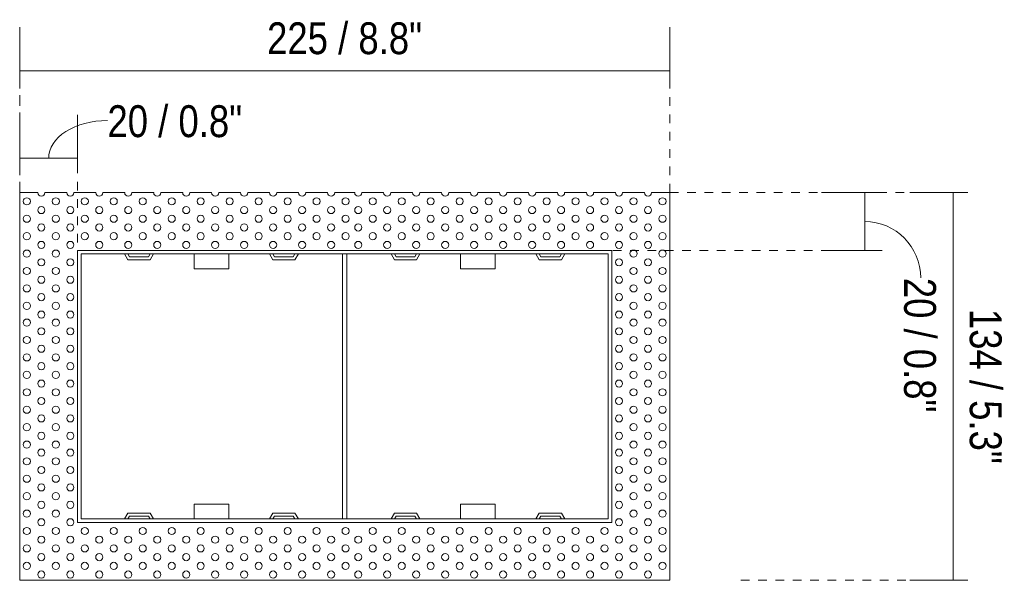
# Model space of a CAD drawing. Header units: millimetres. Extents: x -6861 to -4195, y 84 to 6892.
# Tile 3 of 4: x -4535 to -4195, y 233 to 427. Entities that reach past the tile are written whole.
import ezdxf

# ---------------------------------------------------------------- set-up
doc = ezdxf.new("R2010")
doc.units = ezdxf.units.MM
doc.linetypes.add('Dash', pattern=[6, 3, -3])
doc.layers.add('A-ANNO-DIMS', color=7, linetype='Dash', lineweight=9, true_color=0xd2d2d2)
doc.layers.add('A-ANNO-DIMS-5', color=7, linetype='Continuous', lineweight=9)
doc.layers.add('E-LITE-EQPM', color=7, linetype='Continuous', lineweight=20)
doc.styles.add('Arial Narrow', font='ARIALN.TTF', dxfattribs={"height": 11})
doc.dimstyles.new('FARO_-_2_2mm_Arial_Narrow_mm_Inch_Right', dxfattribs={"dimscale": 304.8, "dimtxt": 11.257741, "dimasz": 0, "dimexe": 0.049213, "dimexo": 0.0625, "dimgap": 0.008202, "dimtad": 1, "dimdec": 0, "dimzin": 0, "dimdsep": 46, "dimtxsty": 'Arial Narrow', "dimblk1": 'NONE', "dimblk2": 'NONE', "dimsah": 1, "dimcen": 0.09, "dimadec": 0, "dimazin": 0, "dimtfac": 1, "dimtdec": 4, "dimtix": 1, "dimtmove": 0, "dimatfit": 3, "dimfxl": 0.016404, "dimfxlon": 1, "dimtvp": 1, "dimtolj": 1, "dimtzin": 0, "dimarcsym": 2})
doc.dimstyles.new('FARO_-_2_2mm_Arial_Narrow_mm_Inch_Right_1', dxfattribs={"dimscale": 304.8, "dimtxt": 11.257741, "dimasz": 0, "dimexe": 0.049213, "dimexo": 0.0625, "dimgap": 0.008202, "dimtad": 1, "dimdec": 0, "dimzin": 0, "dimdsep": 46, "dimtxsty": 'Arial Narrow', "dimblk1": 'NONE', "dimblk2": 'NONE', "dimsah": 1, "dimcen": 0.09, "dimadec": 0, "dimazin": 0, "dimtfac": 1, "dimtdec": 4, "dimtix": 1, "dimtmove": 1, "dimatfit": 3, "dimfxl": 0.016404, "dimfxlon": 1, "dimtvp": 1, "dimtolj": 1, "dimtzin": 0, "dimarcsym": 2})

# ---------------------------------------------------------------- blocks, each defined once
blk = doc.blocks.new('02 PODIUM EMPOTRADO SIN MARCO 2 - 01 PODIUM EMPOTRADO CON MARCO 1-672055-Alzado_PDF Copy 1')
at = {"layer": 'E-LITE-EQPM'}
for p, q in [((-6685.49, 367), (-6691.74, 367)), ((-6691.74, 367), (-6691.74, 233)), ((-6675.48, 367), (-6683.04, 367)), ((-6665.47, 367), (-6673.03, 367)), ((-6655.46, 367), (-6663.02, 367)), ((-6645.46, 367), (-6653.01, 367)), ((-6635.45, 367), (-6643.01, 367)), ((-6625.44, 367), (-6633, 367)), ((-6615.43, 367), (-6622.99, 367)), ((-6605.42, 367), (-6612.98, 367)), ((-6595.42, 367), (-6602.97, 367)), ((-6585.41, 367), (-6592.97, 367)), ((-6576.03, 367), (-6582.96, 367)), ((-6566.03, 367), (-6573.58, 367)), ((-6556.02, 367), (-6563.58, 367)), ((-6546.01, 367), (-6553.57, 367)), ((-6536, 367), (-6543.56, 367)), ((-6525.99, 367), (-6533.55, 367)), ((-6515.98, 367), (-6523.54, 367)), ((-6505.98, 367), (-6513.53, 367)), ((-6495.97, 367), (-6503.53, 367)), ((-6485.96, 367), (-6493.52, 367)), ((-6475.95, 367), (-6483.51, 367)), ((-6467.24, 367), (-6473.5, 367)), ((-6467.24, 233), (-6467.24, 367)), ((-6671.74, 347), (-6487.25, 347)), ((-6671.74, 253), (-6671.74, 347)), ((-6487.25, 347), (-6487.25, 253)), ((-6670.54, 345.8), (-6670.54, 254.2)), ((-6488.45, 345.8), (-6670.54, 345.8)), ((-6655.5, 345.8), (-6654.35, 343.8)), ((-6653.77, 344.8), (-6654.35, 345.8)), ((-6654.35, 343.8), (-6646.66, 343.8)), ((-6647.23, 344.8), (-6653.77, 344.8)), ((-6646.66, 345.8), (-6647.23, 344.8)), ((-6646.66, 343.8), (-6645.5, 345.8)), ((-6631.5, 340.84), (-6631.5, 345.8)), ((-6619.5, 345.8), (-6619.5, 340.84)), ((-6605.5, 345.8), (-6604.35, 343.8)), ((-6603.77, 344.8), (-6604.35, 345.8)), ((-6604.35, 343.8), (-6596.66, 343.8)), ((-6597.23, 344.8), (-6603.77, 344.8)), ((-6596.66, 345.8), (-6597.23, 344.8)), ((-6596.66, 343.8), (-6595.5, 345.8)), ((-6580.24, 345.8), (-6580.24, 254.2)), ((-6578.74, 254.2), (-6578.74, 345.8)), ((-6563.49, 345.8), (-6562.34, 343.8)), ((-6561.76, 344.8), (-6562.34, 345.8)), ((-6562.34, 343.8), (-6554.65, 343.8)), ((-6555.22, 344.8), (-6561.76, 344.8)), ((-6554.65, 345.8), (-6555.22, 344.8)), ((-6554.65, 343.8), (-6553.49, 345.8)), ((-6539.49, 340.84), (-6539.49, 345.8)), ((-6527.49, 345.8), (-6527.49, 340.84)), ((-6513.49, 345.8), (-6512.34, 343.8)), ((-6511.76, 344.8), (-6512.34, 345.8)), ((-6512.34, 343.8), (-6504.65, 343.8)), ((-6505.22, 344.8), (-6511.76, 344.8)), ((-6504.65, 345.8), (-6505.22, 344.8)), ((-6504.65, 343.8), (-6503.49, 345.8)), ((-6488.45, 254.2), (-6488.45, 345.8)), ((-6631.5, 340.65), (-6631.5, 340.84)), ((-6631.5, 340.65), (-6619.5, 340.65)), ((-6619.5, 340.84), (-6619.5, 340.65)), ((-6539.49, 340.65), (-6539.49, 340.84)), ((-6539.49, 340.65), (-6527.49, 340.65)), ((-6527.49, 340.84), (-6527.49, 340.65)), ((-6619.5, 259.35), (-6631.5, 259.35)), ((-6631.5, 259.16), (-6631.5, 259.35)), ((-6631.5, 254.2), (-6631.5, 259.16)), ((-6619.5, 259.35), (-6619.5, 259.16)), ((-6619.5, 259.16), (-6619.5, 254.2)), ((-6527.49, 259.35), (-6539.49, 259.35)), ((-6539.49, 259.16), (-6539.49, 259.35)), ((-6539.49, 254.2), (-6539.49, 259.16)), ((-6527.49, 259.35), (-6527.49, 259.16)), ((-6527.49, 259.16), (-6527.49, 254.2)), ((-6654.35, 256.2), (-6655.5, 254.2)), ((-6646.66, 256.2), (-6654.35, 256.2)), ((-6654.35, 254.2), (-6653.77, 255.2)), ((-6653.77, 255.2), (-6647.23, 255.2)), ((-6647.23, 255.2), (-6646.66, 254.2)), ((-6645.5, 254.2), (-6646.66, 256.2)), ((-6604.35, 256.2), (-6605.5, 254.2)), ((-6596.66, 256.2), (-6604.35, 256.2)), ((-6604.35, 254.2), (-6603.77, 255.2)), ((-6603.77, 255.2), (-6597.23, 255.2)), ((-6597.23, 255.2), (-6596.66, 254.2)), ((-6595.5, 254.2), (-6596.66, 256.2)), ((-6562.34, 256.2), (-6563.49, 254.2)), ((-6554.65, 256.2), (-6562.34, 256.2)), ((-6562.34, 254.2), (-6561.76, 255.2)), ((-6561.76, 255.2), (-6555.22, 255.2)), ((-6555.22, 255.2), (-6554.65, 254.2)), ((-6553.49, 254.2), (-6554.65, 256.2)), ((-6512.34, 256.2), (-6513.49, 254.2)), ((-6504.65, 256.2), (-6512.34, 256.2)), ((-6512.34, 254.2), (-6511.76, 255.2)), ((-6511.76, 255.2), (-6505.22, 255.2)), ((-6505.22, 255.2), (-6504.65, 254.2)), ((-6503.49, 254.2), (-6504.65, 256.2)), ((-6487.25, 253), (-6671.74, 253)), ((-6670.54, 254.2), (-6488.45, 254.2)), ((-6691.74, 233), (-6467.24, 233))]:
    blk.add_line(p, q, dxfattribs=at)
for centre, start, end in [((-6689.27, 364.01), 0, 180), ((-6689.27, 364.01), 180, 0), ((-6684.26, 367), 180.1852, 359.8148), ((-6679.26, 364.01), 360, 180), ((-6679.26, 364.01), 180, 360), ((-6674.26, 367), 180.1852, 359.8148), ((-6669.26, 364.01), 0, 180), ((-6669.26, 364.01), 180, 0), ((-6664.25, 367), 180.1852, 359.8148), ((-6659.25, 364.01), 0, 180), ((-6659.25, 364.01), 180, 0), ((-6654.24, 367), 180.1852, 359.8148), ((-6649.24, 364.01), 0, 180), ((-6649.24, 364.01), 180, 0), ((-6644.23, 367), 180.1852, 359.8148), ((-6639.23, 364.01), 0, 180), ((-6639.23, 364.01), 180, 0), ((-6634.22, 367), 180.1852, 359.8148), ((-6629.22, 364.01), 0, 180), ((-6629.22, 364.01), 180, 0), ((-6624.22, 367), 180.1852, 359.8148), ((-6619.22, 364.01), 0, 180), ((-6619.22, 364.01), 180, 0), ((-6614.21, 367), 180.1852, 359.8148), ((-6609.21, 364.01), 0, 180), ((-6609.21, 364.01), 180, 0), ((-6604.2, 367), 180.1852, 359.8148), ((-6599.2, 364.01), 0, 180), ((-6599.2, 364.01), 180, 0), ((-6594.19, 367), 180.1852, 359.8148), ((-6589.19, 364.01), 0, 180), ((-6589.19, 364.01), 180, 0), ((-6584.18, 367), 180.1852, 359.8148), ((-6579.18, 364.01), 0, 180), ((-6579.18, 364.01), 180, 0), ((-6574.81, 367), 180.1852, 359.8148), ((-6569.8, 364.01), 0, 180), ((-6569.8, 364.01), 180, 0), ((-6564.8, 367), 180.1852, 359.8148), ((-6559.79, 364.01), 0, 180), ((-6559.79, 364.01), 180, 0), ((-6554.79, 367), 180.1852, 359.8148), ((-6549.78, 364.01), 0, 180), ((-6549.78, 364.01), 180, 0), ((-6544.78, 367), 180.1852, 359.8148), ((-6539.78, 364.01), 0, 180), ((-6539.78, 364.01), 180, 0), ((-6534.78, 367), 180.1852, 359.8148), ((-6529.77, 364.01), 0, 180), ((-6529.77, 364.01), 180, 0), ((-6524.77, 367), 180.1852, 359.8148), ((-6519.76, 364.01), 0, 180), ((-6519.76, 364.01), 180, 0), ((-6514.76, 367), 180.1852, 359.8148), ((-6509.75, 364.01), 0, 180), ((-6509.75, 364.01), 180, 0), ((-6504.75, 367), 180.1852, 359.8148), ((-6499.74, 364.01), 0, 180), ((-6499.74, 364.01), 180, 0), ((-6494.74, 367), 180.1852, 359.8148), ((-6489.74, 364.01), 0, 180), ((-6489.74, 364.01), 180, 0), ((-6484.74, 367), 180.1852, 359.8148), ((-6479.73, 364.01), 0, 180), ((-6479.73, 364.01), 180, 0), ((-6474.73, 367), 180.1852, 359.8148), ((-6469.72, 364.01), 0, 180), ((-6469.72, 364.01), 180, 0), ((-6684.26, 360.98), 0, 180), ((-6684.26, 360.98), 180, 0), ((-6674.26, 360.98), 0, 180), ((-6674.26, 360.98), 180, 0), ((-6664.25, 360.98), 0, 180), ((-6664.25, 360.98), 180, 0), ((-6654.24, 360.98), 0, 180), ((-6654.24, 360.98), 180, 0), ((-6644.23, 360.98), 0, 180), ((-6644.23, 360.98), 180, 0), ((-6634.22, 360.98), 0, 180), ((-6634.22, 360.98), 180, 0), ((-6624.22, 360.98), 0, 180), ((-6624.22, 360.98), 180, 0), ((-6614.21, 360.98), 360, 180), ((-6614.21, 360.98), 180, 0), ((-6604.2, 360.98), 0, 180), ((-6604.2, 360.98), 180, 0), ((-6594.19, 360.98), 0, 180), ((-6594.19, 360.98), 180, 0), ((-6584.18, 360.98), 0, 180), ((-6584.18, 360.98), 180, 0), ((-6574.81, 360.98), 0, 180), ((-6574.81, 360.98), 180, 0), ((-6564.8, 360.98), 0, 180), ((-6564.8, 360.98), 180, 0), ((-6554.79, 360.98), 0, 180), ((-6554.79, 360.98), 180, 0), ((-6544.78, 360.98), 0, 180), ((-6544.78, 360.98), 180, 0), ((-6534.78, 360.98), 0, 180), ((-6534.78, 360.98), 180, 0), ((-6524.77, 360.98), 0, 180), ((-6524.77, 360.98), 180, 0), ((-6514.76, 360.98), 0, 180), ((-6514.76, 360.98), 180, 0), ((-6504.75, 360.98), 0, 180), ((-6504.75, 360.98), 180, 0), ((-6494.74, 360.98), 0, 180), ((-6494.74, 360.98), 180, 0), ((-6484.74, 360.98), 0, 180), ((-6484.74, 360.98), 180, 0), ((-6474.73, 360.98), 0, 180), ((-6474.73, 360.98), 180, 0), ((-6689.27, 357.98), 0, 180), ((-6689.27, 357.98), 180, 0), ((-6679.26, 357.98), 0, 180), ((-6679.26, 357.98), 180, 0), ((-6669.26, 357.98), 360, 180), ((-6669.26, 357.98), 180, 360), ((-6659.25, 357.98), 0, 180), ((-6659.25, 357.98), 180, 0), ((-6649.24, 357.98), 0, 180), ((-6649.24, 357.98), 180, 0), ((-6639.23, 357.98), 0, 180), ((-6639.23, 357.98), 180, 0), ((-6629.22, 357.98), 0, 180), ((-6629.22, 357.98), 180, 0), ((-6619.22, 357.98), 0, 180), ((-6619.22, 357.98), 180, 0), ((-6609.21, 357.98), 0, 180), ((-6609.21, 357.98), 180, 0), ((-6599.2, 357.98), 0, 180), ((-6599.2, 357.98), 180, 0), ((-6589.19, 357.98), 0, 180), ((-6589.19, 357.98), 180, 0), ((-6579.18, 357.98), 0, 180), ((-6579.18, 357.98), 180, 0), ((-6569.8, 357.98), 0, 180), ((-6569.8, 357.98), 180, 0), ((-6559.79, 357.98), 0, 180), ((-6559.79, 357.98), 180, 0), ((-6549.78, 357.98), 0, 180), ((-6549.78, 357.98), 180, 0), ((-6539.78, 357.98), 0, 180), ((-6539.78, 357.98), 180, 0), ((-6529.77, 357.98), 0, 180), ((-6529.77, 357.98), 180, 0), ((-6519.76, 357.98), 0, 180), ((-6519.76, 357.98), 180, 0), ((-6509.75, 357.98), 0, 180), ((-6509.75, 357.98), 180, 0), ((-6499.74, 357.98), 0, 180), ((-6499.74, 357.98), 180, 0), ((-6489.74, 357.98), 0, 180), ((-6489.74, 357.98), 180, 0), ((-6479.73, 357.98), 0, 180), ((-6479.73, 357.98), 180, 0), ((-6469.72, 357.98), 360, 180), ((-6469.72, 357.98), 180, 360), ((-6684.26, 354.96), 0, 180), ((-6684.26, 354.96), 180, 0), ((-6674.26, 354.96), 0, 180), ((-6674.26, 354.96), 180, 0), ((-6664.25, 354.96), 0, 180), ((-6664.25, 354.96), 180, 0), ((-6654.24, 354.96), 0, 180), ((-6654.24, 354.96), 180, 0), ((-6644.23, 354.96), 0, 180), ((-6644.23, 354.96), 180, 0), ((-6634.22, 354.96), 0, 180), ((-6634.22, 354.96), 180, 0), ((-6624.22, 354.96), 0, 180), ((-6624.22, 354.96), 180, 0), ((-6614.21, 354.96), 0, 180), ((-6614.21, 354.96), 180, 0), ((-6604.2, 354.96), 0, 180), ((-6604.2, 354.96), 180, 0), ((-6594.19, 354.96), 0, 180), ((-6594.19, 354.96), 180, 0), ((-6584.18, 354.96), 360, 180), ((-6584.18, 354.96), 180, 360), ((-6574.81, 354.96), 0, 180), ((-6574.81, 354.96), 180, 0), ((-6564.8, 354.96), 360, 180), ((-6564.8, 354.96), 180, 360), ((-6554.79, 354.96), 360, 180), ((-6554.79, 354.96), 180, 360), ((-6544.78, 354.96), 0, 180), ((-6544.78, 354.96), 180, 0), ((-6534.78, 354.96), 0, 180), ((-6534.78, 354.96), 180, 0), ((-6524.77, 354.96), 0, 180), ((-6524.77, 354.96), 180, 0), ((-6514.76, 354.96), 0, 180), ((-6514.76, 354.96), 180, 0), ((-6504.75, 354.96), 0, 180), ((-6504.75, 354.96), 180, 0), ((-6494.74, 354.96), 0, 180), ((-6494.74, 354.96), 180, 0), ((-6484.74, 354.96), 0, 180), ((-6484.74, 354.96), 180, 0), ((-6474.73, 354.96), 0, 180), ((-6474.73, 354.96), 180, 0), ((-6689.27, 351.96), 360, 180), ((-6689.27, 351.96), 180, 0), ((-6679.26, 351.96), 360, 180), ((-6679.26, 351.96), 180, 360), ((-6669.26, 351.96), 360, 180), ((-6669.26, 351.96), 180, 0), ((-6659.25, 351.96), 360, 180), ((-6659.25, 351.96), 180, 0), ((-6649.24, 351.96), 360, 180), ((-6649.24, 351.96), 180, 0), ((-6639.23, 351.96), 360, 180), ((-6639.23, 351.96), 180, 0), ((-6629.22, 351.96), 360, 180), ((-6629.22, 351.96), 180, 0), ((-6619.22, 351.96), 360, 180), ((-6619.22, 351.96), 180, 0), ((-6609.21, 351.96), 360, 180), ((-6609.21, 351.96), 180, 0), ((-6599.2, 351.96), 360, 180), ((-6599.2, 351.96), 180, 0), ((-6589.19, 351.96), 360, 180), ((-6589.19, 351.96), 180, 0), ((-6579.18, 351.96), 360, 180), ((-6579.18, 351.96), 180, 0), ((-6569.8, 351.96), 360, 180), ((-6569.8, 351.96), 180, 0), ((-6559.79, 351.96), 360, 180), ((-6559.79, 351.96), 180, 0), ((-6549.78, 351.96), 360, 180), ((-6549.78, 351.96), 180, 0), ((-6539.78, 351.96), 360, 180), ((-6539.78, 351.96), 180, 0), ((-6529.77, 351.96), 360, 180), ((-6529.77, 351.96), 180, 0), ((-6519.76, 351.96), 360, 180), ((-6519.76, 351.96), 180, 0), ((-6509.75, 351.96), 360, 180), ((-6509.75, 351.96), 180, 0), ((-6499.74, 351.96), 360, 180), ((-6499.74, 351.96), 180, 0), ((-6489.74, 351.96), 360, 180), ((-6489.74, 351.96), 180, 0), ((-6479.73, 351.96), 360, 180), ((-6479.73, 351.96), 180, 0), ((-6469.72, 351.96), 360, 180), ((-6469.72, 351.96), 180, 0), ((-6689.27, 345.94), 0, 180), ((-6684.26, 348.94), 0, 180), ((-6684.26, 348.94), 180, 0), ((-6679.26, 345.94), 360, 180), ((-6674.26, 348.94), 0, 180), ((-6674.26, 348.94), 180, 0), ((-6664.25, 348.94), 0, 180), ((-6664.25, 348.94), 180, 0), ((-6654.24, 348.94), 0, 180), ((-6654.24, 348.94), 180, 0), ((-6644.23, 348.94), 0, 180), ((-6644.23, 348.94), 180, 0), ((-6634.22, 348.94), 0, 180), ((-6634.22, 348.94), 180, 0), ((-6624.22, 348.94), 0, 180), ((-6624.22, 348.94), 180, 0), ((-6614.21, 348.94), 0, 180), ((-6614.21, 348.94), 180, 0), ((-6604.2, 348.94), 0, 180), ((-6604.2, 348.94), 180, 0), ((-6594.19, 348.94), 0, 180), ((-6594.19, 348.94), 180, 0), ((-6584.18, 348.94), 360, 180), ((-6584.18, 348.94), 180, 360), ((-6574.81, 348.94), 0, 180), ((-6574.81, 348.94), 180, 0), ((-6564.8, 348.94), 0, 180), ((-6564.8, 348.94), 180, 0), ((-6554.79, 348.94), 0, 180), ((-6554.79, 348.94), 180, 0), ((-6544.78, 348.94), 0, 180), ((-6544.78, 348.94), 180, 0), ((-6534.78, 348.94), 0, 180), ((-6534.78, 348.94), 180, 0), ((-6524.77, 348.94), 0, 180), ((-6524.77, 348.94), 180, 0), ((-6514.76, 348.94), 0, 180), ((-6514.76, 348.94), 180, 0), ((-6504.75, 348.94), 0, 180), ((-6504.75, 348.94), 180, 0), ((-6494.74, 348.94), 0, 180), ((-6494.74, 348.94), 180, 0), ((-6484.74, 348.94), 0, 180), ((-6484.74, 348.94), 180, 0), ((-6479.73, 345.94), 0, 180), ((-6474.73, 348.94), 0, 180), ((-6474.73, 348.94), 180, 0), ((-6469.72, 345.94), 0, 180), ((-6689.27, 345.94), 180, 0), ((-6684.26, 342.92), 0, 180), ((-6679.26, 345.94), 180, 360), ((-6674.26, 342.92), 0, 180), ((-6484.74, 342.92), 0, 180), ((-6479.73, 345.94), 180, 0), ((-6474.73, 342.92), 0, 180), ((-6469.72, 345.94), 180, 0), ((-6689.27, 339.92), 0, 180), ((-6684.26, 342.92), 180, 0), ((-6679.26, 339.92), 0, 180), ((-6674.26, 342.92), 180, 0), ((-6484.74, 342.92), 180, 0), ((-6479.73, 339.92), 0, 180), ((-6474.73, 342.92), 180, 0), ((-6469.72, 339.92), 0, 180), ((-6689.27, 339.92), 180, 0), ((-6684.26, 336.9), 0, 180), ((-6684.26, 336.9), 180, 0), ((-6679.26, 339.92), 180, 0), ((-6674.26, 336.9), 0, 180), ((-6674.26, 336.9), 180, 0), ((-6484.74, 336.9), 0, 180), ((-6484.74, 336.9), 180, 0), ((-6479.73, 339.92), 180, 0), ((-6474.73, 336.9), 0, 180), ((-6474.73, 336.9), 180, 0), ((-6469.72, 339.92), 180, 0), ((-6689.27, 333.9), 0, 180), ((-6689.27, 333.9), 180, 0), ((-6679.26, 333.9), 360, 180), ((-6679.26, 333.9), 180, 360), ((-6479.73, 333.9), 0, 180), ((-6479.73, 333.9), 180, 0), ((-6469.72, 333.9), 0, 180), ((-6469.72, 333.9), 180, 0), ((-6684.26, 330.88), 0, 180), ((-6684.26, 330.88), 180, 0), ((-6674.26, 330.88), 0, 180), ((-6674.26, 330.88), 180, 0), ((-6484.74, 330.88), 360, 180), ((-6484.74, 330.88), 180, 360), ((-6474.73, 330.88), 0, 180), ((-6474.73, 330.88), 180, 0), ((-6689.27, 327.88), 0, 180), ((-6689.27, 327.88), 180, 0), ((-6679.26, 327.88), 0, 180), ((-6679.26, 327.88), 180, 0), ((-6479.73, 327.88), 0, 180), ((-6479.73, 327.88), 180, 0), ((-6469.72, 327.88), 360, 180), ((-6469.72, 327.88), 180, 360), ((-6689.27, 322.09), 0, 180), ((-6684.26, 324.85), 360, 180), ((-6684.26, 324.85), 180, 0), ((-6679.26, 322.09), 0, 180), ((-6674.26, 324.85), 360, 180), ((-6674.26, 324.85), 180, 0), ((-6484.74, 324.85), 360, 180), ((-6484.74, 324.85), 180, 360), ((-6479.73, 322.09), 0, 180), ((-6474.73, 324.85), 0, 180), ((-6474.73, 324.85), 180, 0), ((-6469.72, 322.09), 360, 180), ((-6689.27, 322.09), 180, 0), ((-6684.26, 319.07), 360, 180), ((-6679.26, 322.09), 180, 0), ((-6674.26, 319.07), 360, 180), ((-6484.74, 319.07), 360, 180), ((-6479.73, 322.09), 180, 0), ((-6474.73, 319.07), 0, 180), ((-6469.72, 322.09), 180, 360), ((-6689.27, 316.07), 0, 180), ((-6684.26, 319.07), 180, 0), ((-6679.26, 316.07), 0, 180), ((-6674.26, 319.07), 180, 0), ((-6484.74, 319.07), 180, 360), ((-6479.73, 316.07), 0, 180), ((-6474.73, 319.07), 180, 0), ((-6469.72, 316.07), 360, 180), ((-6689.27, 316.07), 180, 0), ((-6684.26, 313.05), 0, 180), ((-6684.26, 313.05), 180, 360), ((-6679.26, 316.07), 180, 360), ((-6674.26, 313.05), 360, 180), ((-6674.26, 313.05), 180, 0), ((-6484.74, 313.05), 0, 180), ((-6484.74, 313.05), 180, 0), ((-6479.73, 316.07), 180, 0), ((-6474.73, 313.05), 0, 180), ((-6474.73, 313.05), 180, 0), ((-6469.72, 316.07), 180, 360), ((-6689.27, 310.05), 0, 180), ((-6689.27, 310.05), 180, 0), ((-6679.26, 310.05), 0, 180), ((-6679.26, 310.05), 180, 360), ((-6479.73, 310.05), 0, 180), ((-6479.73, 310.05), 180, 0), ((-6469.72, 310.05), 0, 180), ((-6469.72, 310.05), 180, 0), ((-6684.26, 307.02), 0, 180), ((-6684.26, 307.02), 180, 0), ((-6674.26, 307.02), 360, 180), ((-6674.26, 307.02), 180, 0), ((-6484.74, 307.02), 0, 180), ((-6484.74, 307.02), 180, 0), ((-6474.73, 307.02), 0, 180), ((-6474.73, 307.02), 180, 0), ((-6689.27, 304.03), 0, 180), ((-6689.27, 304.03), 180, 0), ((-6679.26, 304.03), 360, 180), ((-6679.26, 304.03), 180, 360), ((-6479.73, 304.03), 0, 180), ((-6479.73, 304.03), 180, 0), ((-6469.72, 304.03), 360, 180), ((-6469.72, 304.03), 180, 360), ((-6684.26, 301), 0, 180), ((-6684.26, 301), 180, 0), ((-6674.26, 301), 0, 180), ((-6674.26, 301), 180, 0), ((-6484.74, 301), 0, 180), ((-6484.74, 301), 180, 0), ((-6474.73, 301), 0, 180), ((-6474.73, 301), 180, 0), ((-6689.27, 297.98), 0, 180), ((-6689.27, 297.98), 180, 0), ((-6684.26, 294.98), 0, 180), ((-6679.26, 297.98), 0, 180), ((-6679.26, 297.98), 180, 0), ((-6674.26, 294.98), 0, 180), ((-6484.74, 294.98), 0, 180), ((-6479.73, 297.98), 0, 180), ((-6479.73, 297.98), 180, 0), ((-6474.73, 294.98), 0, 180), ((-6469.72, 297.98), 0, 180), ((-6469.72, 297.98), 180, 0), ((-6689.27, 291.96), 0, 180), ((-6684.26, 294.98), 180, 0), ((-6679.26, 291.96), 360, 180), ((-6674.26, 294.98), 180, 0), ((-6484.74, 294.98), 180, 0), ((-6479.73, 291.96), 0, 180), ((-6474.73, 294.98), 180, 0), ((-6469.72, 291.96), 360, 180), ((-6689.27, 291.96), 180, 0), ((-6684.26, 288.96), 0, 180), ((-6679.26, 291.96), 180, 360), ((-6674.26, 288.96), 0, 180), ((-6484.74, 288.96), 0, 180), ((-6479.73, 291.96), 180, 0), ((-6474.73, 288.96), 0, 180), ((-6469.72, 291.96), 180, 360), ((-6689.27, 285.94), 0, 180), ((-6689.27, 285.94), 180, 0), ((-6684.26, 288.96), 180, 0), ((-6679.26, 285.94), 360, 180), ((-6679.26, 285.94), 180, 360), ((-6674.26, 288.96), 180, 0), ((-6484.74, 288.96), 180, 0), ((-6479.73, 285.94), 0, 180), ((-6479.73, 285.94), 180, 0), ((-6474.73, 288.96), 180, 0), ((-6469.72, 285.94), 360, 180), ((-6469.72, 285.94), 180, 360), ((-6684.26, 282.94), 0, 180), ((-6684.26, 282.94), 180, 0), ((-6674.26, 282.94), 0, 180), ((-6674.26, 282.94), 180, 0), ((-6484.74, 282.94), 0, 180), ((-6484.74, 282.94), 180, 0), ((-6474.73, 282.94), 0, 180), ((-6474.73, 282.94), 180, 0), ((-6689.27, 279.92), 0, 180), ((-6689.27, 279.92), 180, 0), ((-6679.26, 279.92), 360, 180), ((-6679.26, 279.92), 180, 0), ((-6479.73, 279.92), 0, 180), ((-6479.73, 279.92), 180, 0), ((-6469.72, 279.92), 360, 180), ((-6469.72, 279.92), 180, 0), ((-6684.26, 277.15), 0, 180), ((-6684.26, 277.15), 180, 0), ((-6674.26, 277.15), 0, 180), ((-6674.26, 277.15), 180, 0), ((-6484.74, 277.15), 0, 180), ((-6484.74, 277.15), 180, 0), ((-6474.73, 277.15), 0, 180), ((-6474.73, 277.15), 180, 0), ((-6689.27, 274.13), 0, 180), ((-6689.27, 274.13), 180, 0), ((-6684.26, 271.13), 0, 180), ((-6679.26, 274.13), 360, 180), ((-6679.26, 274.13), 180, 360), ((-6674.26, 271.13), 0, 180), ((-6484.74, 271.13), 0, 180), ((-6479.73, 274.13), 0, 180), ((-6479.73, 274.13), 180, 0), ((-6474.73, 271.13), 0, 180), ((-6469.72, 274.13), 360, 180), ((-6469.72, 274.13), 180, 360), ((-6689.27, 268.11), 0, 180), ((-6684.26, 271.13), 180, 0), ((-6679.26, 268.11), 0, 180), ((-6674.26, 271.13), 180, 0), ((-6484.74, 271.13), 180, 0), ((-6479.73, 268.11), 0, 180), ((-6474.73, 271.13), 180, 0), ((-6469.72, 268.11), 0, 180), ((-6689.27, 268.11), 180, 0), ((-6684.26, 265.11), 0, 180), ((-6679.26, 268.11), 180, 0), ((-6674.26, 265.11), 0, 180), ((-6484.74, 265.11), 0, 180), ((-6479.73, 268.11), 180, 0), ((-6474.73, 265.11), 0, 180), ((-6469.72, 268.11), 180, 0), ((-6689.27, 262.09), 0, 180), ((-6689.27, 262.09), 180, 0), ((-6684.26, 265.11), 180, 0), ((-6679.26, 262.09), 0, 180), ((-6679.26, 262.09), 180, 0), ((-6674.26, 265.11), 180, 0), ((-6484.74, 265.11), 180, 0), ((-6479.73, 262.09), 0, 180), ((-6479.73, 262.09), 180, 0), ((-6474.73, 265.11), 180, 0), ((-6469.72, 262.09), 0, 180), ((-6469.72, 262.09), 180, 0), ((-6684.26, 259.09), 0, 180), ((-6684.26, 259.09), 180, 0), ((-6674.26, 259.09), 0, 180), ((-6674.26, 259.09), 180, 0), ((-6484.74, 259.09), 0, 180), ((-6484.74, 259.09), 180, 0), ((-6474.73, 259.09), 0, 180), ((-6474.73, 259.09), 180, 0), ((-6689.27, 256.06), 0, 180), ((-6689.27, 256.06), 180, 0), ((-6679.26, 256.06), 360, 180), ((-6679.26, 256.06), 180, 360), ((-6479.73, 256.06), 0, 180), ((-6479.73, 256.06), 180, 0), ((-6469.72, 256.06), 360, 180), ((-6469.72, 256.06), 180, 360), ((-6684.26, 253.07), 0, 180), ((-6684.26, 253.07), 180, 0), ((-6674.26, 253.07), 0, 180), ((-6674.26, 253.07), 180, 0), ((-6484.74, 253.07), 0, 180), ((-6484.74, 253.07), 180, 0), ((-6474.73, 253.07), 0, 180), ((-6474.73, 253.07), 180, 0), ((-6689.27, 250.04), 0, 180), ((-6689.27, 250.04), 180, 0), ((-6684.26, 247.04), 0, 180), ((-6679.26, 250.04), 0, 180), ((-6679.26, 250.04), 180, 0), ((-6674.26, 247.04), 0, 180), ((-6669.26, 250.04), 360, 180), ((-6669.26, 250.04), 180, 360), ((-6664.25, 247.04), 0, 180), ((-6659.25, 250.04), 0, 180), ((-6659.25, 250.04), 180, 0), ((-6654.24, 247.04), 0, 180), ((-6649.24, 250.04), 0, 180), ((-6649.24, 250.04), 180, 0), ((-6644.23, 247.04), 0, 180), ((-6639.23, 250.04), 0, 180), ((-6639.23, 250.04), 180, 0), ((-6634.22, 247.04), 0, 180), ((-6629.22, 250.04), 0, 180), ((-6629.22, 250.04), 180, 0), ((-6624.22, 247.04), 0, 180), ((-6619.22, 250.04), 0, 180), ((-6619.22, 250.04), 180, 0), ((-6614.21, 247.04), 0, 180), ((-6609.21, 250.04), 0, 180), ((-6609.21, 250.04), 180, 0), ((-6604.2, 247.04), 0, 180), ((-6599.2, 250.04), 0, 180), ((-6599.2, 250.04), 180, 0), ((-6594.19, 247.04), 0, 180), ((-6589.19, 250.04), 0, 180), ((-6589.19, 250.04), 180, 0), ((-6584.18, 247.04), 360, 180), ((-6579.18, 250.04), 0, 180), ((-6579.18, 250.04), 180, 0), ((-6574.81, 247.04), 0, 180), ((-6569.8, 250.04), 0, 180), ((-6569.8, 250.04), 180, 0), ((-6564.8, 247.04), 360, 180), ((-6559.79, 250.04), 0, 180), ((-6559.79, 250.04), 180, 0), ((-6554.79, 247.04), 360, 180), ((-6549.78, 250.04), 0, 180), ((-6549.78, 250.04), 180, 0), ((-6544.78, 247.04), 0, 180), ((-6539.78, 250.04), 0, 180), ((-6539.78, 250.04), 180, 0), ((-6534.78, 247.04), 0, 180), ((-6529.77, 250.04), 0, 180), ((-6529.77, 250.04), 180, 0), ((-6524.77, 247.04), 0, 180), ((-6519.76, 250.04), 0, 180), ((-6519.76, 250.04), 180, 0), ((-6514.76, 247.04), 0, 180), ((-6509.75, 250.04), 0, 180), ((-6509.75, 250.04), 180, 0), ((-6504.75, 247.04), 0, 180), ((-6499.74, 250.04), 0, 180), ((-6499.74, 250.04), 180, 0), ((-6494.74, 247.04), 0, 180), ((-6489.74, 250.04), 0, 180), ((-6489.74, 250.04), 180, 0), ((-6484.74, 247.04), 0, 180), ((-6479.73, 250.04), 0, 180), ((-6479.73, 250.04), 180, 0), ((-6474.73, 247.04), 0, 180), ((-6469.72, 250.04), 360, 180), ((-6469.72, 250.04), 180, 360), ((-6689.27, 244.02), 0, 180), ((-6684.26, 247.04), 180, 0), ((-6679.26, 244.02), 360, 180), ((-6674.26, 247.04), 180, 0), ((-6669.26, 244.02), 0, 180), ((-6664.25, 247.04), 180, 0), ((-6659.25, 244.02), 0, 180), ((-6654.24, 247.04), 180, 0), ((-6649.24, 244.02), 0, 180), ((-6644.23, 247.04), 180, 0), ((-6639.23, 244.02), 0, 180), ((-6634.22, 247.04), 180, 0), ((-6629.22, 244.02), 0, 180), ((-6624.22, 247.04), 180, 0), ((-6619.22, 244.02), 0, 180), ((-6614.21, 247.04), 180, 0), ((-6609.21, 244.02), 0, 180), ((-6604.2, 247.04), 180, 0), ((-6599.2, 244.02), 0, 180), ((-6594.19, 247.04), 180, 0), ((-6589.19, 244.02), 0, 180), ((-6584.18, 247.04), 180, 360), ((-6579.18, 244.02), 0, 180), ((-6574.81, 247.04), 180, 0), ((-6569.8, 244.02), 0, 180), ((-6564.8, 247.04), 180, 360), ((-6559.79, 244.02), 0, 180), ((-6554.79, 247.04), 180, 360), ((-6549.78, 244.02), 0, 180), ((-6544.78, 247.04), 180, 0), ((-6539.78, 244.02), 0, 180), ((-6534.78, 247.04), 180, 0), ((-6529.77, 244.02), 0, 180), ((-6524.77, 247.04), 180, 0), ((-6519.76, 244.02), 0, 180), ((-6514.76, 247.04), 180, 0), ((-6509.75, 244.02), 0, 180), ((-6504.75, 247.04), 180, 0), ((-6499.74, 244.02), 0, 180), ((-6494.74, 247.04), 180, 0), ((-6489.74, 244.02), 0, 180), ((-6484.74, 247.04), 180, 0), ((-6479.73, 244.02), 0, 180), ((-6474.73, 247.04), 180, 0), ((-6469.72, 244.02), 360, 180), ((-6689.27, 244.02), 180, 0), ((-6684.26, 241.02), 0, 180), ((-6679.26, 244.02), 180, 360), ((-6674.26, 241.02), 0, 180), ((-6669.26, 244.02), 180, 0), ((-6664.25, 241.02), 0, 180), ((-6659.25, 244.02), 180, 0), ((-6654.24, 241.02), 0, 180), ((-6649.24, 244.02), 180, 0), ((-6644.23, 241.02), 0, 180), ((-6639.23, 244.02), 180, 0), ((-6634.22, 241.02), 0, 180), ((-6629.22, 244.02), 180, 0), ((-6624.22, 241.02), 0, 180), ((-6619.22, 244.02), 180, 0), ((-6614.21, 241.02), 0, 180), ((-6609.21, 244.02), 180, 0), ((-6604.2, 241.02), 0, 180), ((-6599.2, 244.02), 180, 0), ((-6594.19, 241.02), 0, 180), ((-6589.19, 244.02), 180, 0), ((-6584.18, 241.02), 0, 180), ((-6579.18, 244.02), 180, 0), ((-6574.81, 241.02), 0, 180), ((-6569.8, 244.02), 180, 0), ((-6564.8, 241.02), 360, 180), ((-6559.79, 244.02), 180, 0), ((-6554.79, 241.02), 360, 180), ((-6549.78, 244.02), 180, 0), ((-6544.78, 241.02), 0, 180), ((-6539.78, 244.02), 180, 0), ((-6534.78, 241.02), 0, 180), ((-6529.77, 244.02), 180, 0), ((-6524.77, 241.02), 0, 180), ((-6519.76, 244.02), 180, 0), ((-6514.76, 241.02), 0, 180), ((-6509.75, 244.02), 180, 0), ((-6504.75, 241.02), 0, 180), ((-6499.74, 244.02), 180, 0), ((-6494.74, 241.02), 0, 180), ((-6489.74, 244.02), 180, 0), ((-6484.74, 241.02), 0, 180), ((-6479.73, 244.02), 180, 0), ((-6474.73, 241.02), 0, 180), ((-6469.72, 244.02), 180, 360), ((-6689.27, 238), 0, 180), ((-6684.26, 241.02), 180, 0), ((-6679.26, 238), 360, 180), ((-6674.26, 241.02), 180, 0), ((-6669.26, 238), 360, 180), ((-6664.25, 241.02), 180, 0), ((-6659.25, 238), 0, 180), ((-6654.24, 241.02), 180, 0), ((-6649.24, 238), 0, 180), ((-6644.23, 241.02), 180, 0), ((-6639.23, 238), 0, 180), ((-6634.22, 241.02), 180, 0), ((-6629.22, 238), 0, 180), ((-6624.22, 241.02), 180, 0), ((-6619.22, 238), 0, 180), ((-6614.21, 241.02), 180, 0), ((-6609.21, 238), 0, 180), ((-6604.2, 241.02), 180, 0), ((-6599.2, 238), 0, 180), ((-6594.19, 241.02), 180, 0), ((-6589.19, 238), 0, 180), ((-6584.18, 241.02), 180, 0), ((-6579.18, 238), 0, 180), ((-6574.81, 241.02), 180, 0), ((-6569.8, 238), 0, 180), ((-6564.8, 241.02), 180, 360), ((-6559.79, 238), 0, 180), ((-6554.79, 241.02), 180, 360), ((-6549.78, 238), 0, 180), ((-6544.78, 241.02), 180, 0), ((-6539.78, 238), 0, 180), ((-6534.78, 241.02), 180, 0), ((-6529.77, 238), 0, 180), ((-6524.77, 241.02), 180, 0), ((-6519.76, 238), 0, 180), ((-6514.76, 241.02), 180, 0), ((-6509.75, 238), 0, 180), ((-6504.75, 241.02), 180, 0), ((-6499.74, 238), 0, 180), ((-6494.74, 241.02), 180, 0), ((-6489.74, 238), 0, 180), ((-6484.74, 241.02), 180, 0), ((-6479.73, 238), 0, 180), ((-6474.73, 241.02), 180, 0), ((-6469.72, 238), 360, 180), ((-6689.27, 238), 180, 0), ((-6684.26, 235), 0, 180), ((-6684.26, 235), 180, 0), ((-6679.26, 238), 180, 360), ((-6674.26, 235), 0, 180), ((-6674.26, 235), 180, 0), ((-6669.26, 238), 180, 360), ((-6664.25, 235), 0, 180), ((-6664.25, 235), 180, 0), ((-6659.25, 238), 180, 0), ((-6654.24, 235), 0, 180), ((-6654.24, 235), 180, 0), ((-6649.24, 238), 180, 0), ((-6644.23, 235), 0, 180), ((-6644.23, 235), 180, 0), ((-6639.23, 238), 180, 0), ((-6634.22, 235), 0, 180), ((-6634.22, 235), 180, 0), ((-6629.22, 238), 180, 0), ((-6624.22, 235), 0, 180), ((-6624.22, 235), 180, 0), ((-6619.22, 238), 180, 0), ((-6614.21, 235), 0, 180), ((-6614.21, 235), 180, 0), ((-6609.21, 238), 180, 0), ((-6604.2, 235), 0, 180), ((-6604.2, 235), 180, 0), ((-6599.2, 238), 180, 0), ((-6594.19, 235), 0, 180), ((-6594.19, 235), 180, 0), ((-6589.19, 238), 180, 0), ((-6584.18, 235), 360, 180), ((-6584.18, 235), 180, 360), ((-6579.18, 238), 180, 0), ((-6574.81, 235), 0, 180), ((-6574.81, 235), 180, 0), ((-6569.8, 238), 180, 0), ((-6564.8, 235), 360, 180), ((-6564.8, 235), 180, 360), ((-6559.79, 238), 180, 0), ((-6554.79, 235), 360, 180), ((-6554.79, 235), 180, 360), ((-6549.78, 238), 180, 0), ((-6544.78, 235), 0, 180), ((-6544.78, 235), 180, 0), ((-6539.78, 238), 180, 0), ((-6534.78, 235), 0, 180), ((-6534.78, 235), 180, 0), ((-6529.77, 238), 180, 0), ((-6524.77, 235), 0, 180), ((-6524.77, 235), 180, 0), ((-6519.76, 238), 180, 0), ((-6514.76, 235), 0, 180), ((-6514.76, 235), 180, 0), ((-6509.75, 238), 180, 0), ((-6504.75, 235), 0, 180), ((-6504.75, 235), 180, 0), ((-6499.74, 238), 180, 0), ((-6494.74, 235), 0, 180), ((-6494.74, 235), 180, 0), ((-6489.74, 238), 180, 0), ((-6484.74, 235), 0, 180), ((-6484.74, 235), 180, 0), ((-6479.73, 238), 180, 0), ((-6474.73, 235), 0, 180), ((-6474.73, 235), 180, 0), ((-6469.72, 238), 180, 360)]:
    blk.add_arc(centre, 1.23, start, end, dxfattribs=at)
blk = doc.blocks.new('DIMBLOCK19-Alzado_PDF Copy 1')
at = {"layer": 'A-ANNO-DIMS-5', "color": 251, "true_color": 0x5b5b5b, "transparency": 16777216}
for p, q in [((-4534.89, 404.15), (-4534.89, 424.15)), ((-4310.39, 404.15), (-4310.39, 424.15)), ((-4534.89, 409.15), (-4310.39, 409.15)), ((-4534.89, 409.15), (-4534.89, 404.15)), ((-4310.39, 409.15), (-4310.39, 404.15))]:
    blk.add_line(p, q, dxfattribs=at)
at = {"layer": 'A-ANNO-DIMS-5', "color": 0, "transparency": 16777216, "insert": (-4449.44, 425.87), "char_height": 11, "width": 64.3299, "attachment_point": 1, "line_spacing_factor": 0.974696, "style": 'Arial Narrow'}
blk.add_mtext('225 / 8.8"', dxfattribs=at)
blk = doc.blocks.new('_None')
blk = doc.blocks.new('DIMBLOCK20-Alzado_PDF Copy 1')
at = {"layer": 'A-ANNO-DIMS-5', "color": 251, "true_color": 0x5b5b5b, "transparency": 16777216}
for p, q in [((-4534.89, 378.75), (-4534.89, 393.95)), ((-4514.88, 378.75), (-4514.88, 393.95)), ((-4534.89, 378.95), (-4514.88, 378.95)), ((-4534.89, 378.95), (-4534.89, 373.95)), ((-4514.88, 378.95), (-4514.88, 373.95))]:
    blk.add_line(p, q, dxfattribs=at)
blk.add_ellipse((-4504.58, 378.95), major_axis=(20.3, 0), ratio=0.639194, start_param=1.570796, end_param=3.141593, dxfattribs=at)
at = {"layer": 'A-ANNO-DIMS-5', "color": 0, "transparency": 16777216, "insert": (-4504.58, 397.2), "char_height": 11, "width": 55.9671, "attachment_point": 1, "line_spacing_factor": 0.974696, "style": 'Arial Narrow'}
blk.add_mtext('20 / 0.8"', dxfattribs=at)
blk = doc.blocks.new('DIMBLOCK21-Alzado_PDF Copy 1')
at = {"layer": 'A-ANNO-DIMS-5', "color": 251, "true_color": 0x5b5b5b, "transparency": 16777216}
for p, q in [((-4242.79, 367), (-4257.99, 367)), ((-4242.99, 347), (-4242.99, 367)), ((-4242.99, 367), (-4237.99, 367)), ((-4242.79, 347), (-4257.99, 347)), ((-4242.99, 347), (-4237.99, 347))]:
    blk.add_line(p, q, dxfattribs=at)
blk.add_ellipse((-4242.99, 337.55), major_axis=(0, 19.45), ratio=0.99182, start_param=4.712389, end_param=6.283185, dxfattribs=at)
at = {"layer": 'A-ANNO-DIMS-5', "color": 0, "transparency": 16777216, "insert": (-4218.42, 337.55), "char_height": 11, "width": 55.9671, "attachment_point": 1, "rotation": 270, "line_spacing_factor": 0.974696, "style": 'Arial Narrow'}
blk.add_mtext('20 / 0.8"', dxfattribs=at)
blk = doc.blocks.new('DIMBLOCK22-Alzado_PDF Copy 1')
at = {"layer": 'A-ANNO-DIMS-5', "color": 251, "true_color": 0x5b5b5b, "transparency": 16777216}
for p, q in [((-4212.25, 367), (-4227.45, 367)), ((-4212.45, 233), (-4212.45, 367)), ((-4212.45, 367), (-4207.45, 367)), ((-4212.25, 233), (-4227.45, 233)), ((-4212.45, 233), (-4207.45, 233))]:
    blk.add_line(p, q, dxfattribs=at)
at = {"layer": 'A-ANNO-DIMS-5', "color": 0, "transparency": 16777216, "insert": (-4195.74, 326.8), "char_height": 11, "width": 64.3299, "attachment_point": 1, "rotation": 270, "line_spacing_factor": 0.974696, "style": 'Arial Narrow'}
blk.add_mtext('134 / 5.3"', dxfattribs=at)

msp = doc.modelspace()

# ---------------------------------------------------------------- linework, layer by layer
at = {"layer": 'A-ANNO-DIMS'}
for p, q in [((-4534.89, 367), (-4534.89, 405)), ((-4534.89, 343.75), (-4534.89, 405)), ((-4310.39, 367), (-4310.39, 405)), ((-4514.88, 343.75), (-4514.88, 383.75)), ((-4310.39, 367), (-4207.98, 367)), ((-4310.39, 367), (-4235.06, 367)), ((-4330.06, 347), (-4235.06, 347)), ((-4285.84, 233), (-4207.98, 233))]:
    msp.add_line(p, q, dxfattribs=at)

# ---------------------------------------------------------------- block references
at = {"layer": 'E-LITE-EQPM'}
msp.add_blockref('02 PODIUM EMPOTRADO SIN MARCO 2 - 01 PODIUM EMPOTRADO CON MARCO 1-672055-Alzado_PDF Copy 1', (2156.85, 0), dxfattribs=at)

# ---------------------------------------------------------------- dimensions: what is measured, and where the dimension line sits
at = {"layer": 'A-ANNO-DIMS', "color": 251, "linetype": 'Continuous', "true_color": 0x5b5b5b}
dim = msp.add_linear_dim(base=(-4310.38822398, 409.15477104), p1=(-4534.88822398, 404.15477104), p2=(-4310.38822398, 404.15477104), dimstyle='FARO_-_2_2mm_Arial_Narrow_mm_Inch_Right', override={"dimpost": '<>', "dimfxl": 224.5}, dxfattribs=at)
dim.commit()
dim.dimension.update_dxf_attribs({"geometry": 'DIMBLOCK19-Alzado_PDF Copy 1', "text_midpoint": (-4422.63822398, 418.77550778)})
dim = msp.add_linear_dim(base=(-4514.88, 378.95), p1=(-4534.89, 373.95), p2=(-4514.88, 373.95), dimstyle='FARO_-_2_2mm_Arial_Narrow_mm_Inch_Right_1', override={"dimpost": '<>', "dimfxl": 20.005}, dxfattribs=at)
dim.commit()
dim.dimension.update_dxf_attribs({"geometry": 'DIMBLOCK20-Alzado_PDF Copy 1', "text_midpoint": (-4476.6, 389.87), "dimtype": 160})
dim = msp.add_linear_dim(base=(-4242.99, 367), p1=(-4237.99, 347), p2=(-4237.99, 367), angle=90, dimstyle='FARO_-_2_2mm_Arial_Narrow_mm_Inch_Right_1', override={"dimtad": 4, "dimpost": '<>', "dimfxl": 20}, dxfattribs=at)
dim.commit()
dim.dimension.update_dxf_attribs({"geometry": 'DIMBLOCK21-Alzado_PDF Copy 1', "text_midpoint": (-4225.75, 309.57), "dimtype": 160, "text_rotation": 90})
dim = msp.add_linear_dim(base=(-4212.45, 367), p1=(-4207.45, 233), p2=(-4207.45, 367), angle=90, dimstyle='FARO_-_2_2mm_Arial_Narrow_mm_Inch_Right', override={"dimtad": 4, "dimpost": '<>', "dimfxl": 134}, dxfattribs=at)
dim.commit()
dim.dimension.update_dxf_attribs({"geometry": 'DIMBLOCK22-Alzado_PDF Copy 1', "text_midpoint": (-4202.83, 300)})

doc.saveas('drawing.dxf')
